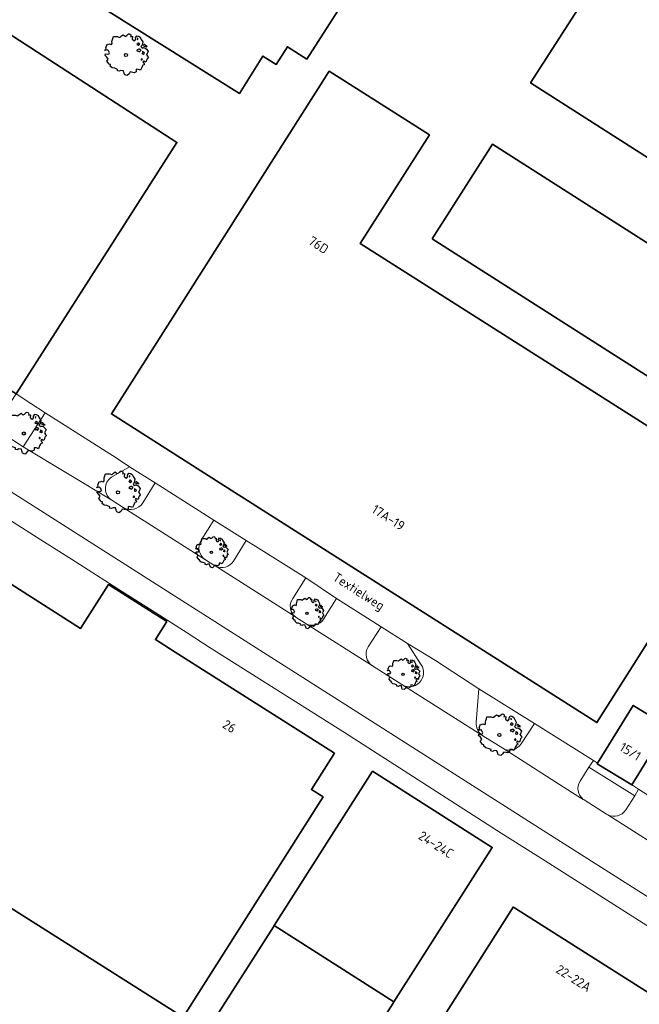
# Model space of a CAD drawing. Header units: metres. Extents: x 152391 to 157968, y 462336 to 467280.
# Tile 80 of 256: x 153616 to 153705, y 464091 to 464233. Entities that reach past the tile are written whole.
import ezdxf
from ezdxf.enums import TextEntityAlignment as Align

# ---------------------------------------------------------------- set-up
doc = ezdxf.new("R2010")
doc.units = ezdxf.units.M
doc.header["$LTSCALE"] = 0.75
doc.layers.get('0').update_dxf_attribs({"lineweight": 25})
for name, color, linetype, lineweight in [('B-GV-GR-BOOM-S', 252, 'Continuous', 25), ('B-WE-GR-BEPLANTING_CULTUUR_BODEMBEDEKKER-GV', 251, 'Continuous', 18), ('B-WE-OG-BEBOUWING-GV', 6, 'Continuous', 35), ('B-WE-OG-BEBOUWING-T18', 1, 'Continuous', 18), ('B-WE-OG-TOPOGRAFIE-T18', 1, 'Continuous', 18), ('B-WE-VH-VERHARDING_ASFALT-GV', 251, 'Continuous', 18), ('B-WE-VH-VERHARDING_BETONSTRAATSTEEN-GV', 251, 'Continuous', 18), ('B-WE-VH-VERHARDING_TEGEL-GV', 251, 'Continuous', 18)]:
    doc.layers.add(name, color=color, linetype=linetype, lineweight=lineweight)
doc.styles.add('NLCS-ISO-M750-T18', font='NLCS-ISO.ttf', dxfattribs={"height": 1.35})

# ---------------------------------------------------------------- blocks, each defined once
blk = doc.blocks.new('SGR-BOOM_31_50')
at = {"linetype": 'Continuous'}
for p, q in [((-1.51, 1.45), (-1.48, 1.58)), ((-1.49, 1.23), (-1.51, 1.45)), ((-1.48, 1.58), (-1.4, 1.78)), ((-1.4, 1.78), (-1.36, 2)), ((-1.36, 2), (-0.89, 2)), ((-0.89, 2), (-0.69, 1.91)), ((-0.69, 1.91), (-0.63, 1.93)), ((-0.63, 1.93), (-0.49, 2.06)), ((-0.49, 2.06), (-0.3, 2.2)), ((-0.3, 2.2), (-0.18, 2.11)), ((-0.18, 2.11), (-0.08, 2.02)), ((-0.08, 2.02), (0.09, 2.11)), ((0.09, 2.11), (0.27, 2.28)), ((0.27, 2.28), (0.35, 2.31)), ((0.35, 2.31), (0.44, 2.26)), ((0.44, 2.26), (0.52, 2.2)), ((0.54, 2.04), (0.51, 2)), ((0.51, 2), (0.71, 2.02)), ((0.52, 2.2), (0.54, 2.04)), ((0.72, 1.98), (0.68, 1.71)), ((0.68, 1.71), (0.75, 1.65)), ((0.71, 2.02), (0.72, 1.98)), ((0.75, 1.65), (0.92, 1.54)), ((0.92, 1.54), (1, 1.6)), ((1, 1.6), (1.06, 1.71)), ((1.05, 1.87), (1.19, 2.09)), ((1.06, 1.71), (1.05, 1.87)), ((1.19, 2.09), (1.36, 2.04)), ((1.3, 1.82), (1.23, 1.78)), ((1.23, 1.78), (1.27, 1.67)), ((1.27, 1.67), (1.28, 1.65)), ((1.28, 1.69), (1.3, 1.82)), ((1.36, 2.04), (1.54, 1.93)), ((1.54, 1.93), (1.67, 1.69)), ((1.67, 1.69), (1.84, 1.41)), ((-2.27, 0.49), (-2.21, 0.64)), ((-1.99, 0.55), (-2.27, 0.49)), ((-2.24, -0.04), (-2.22, 0.11)), ((-2.22, 0.11), (-1.85, 0.09)), ((-2.21, 0.64), (-2.13, 0.71)), ((-2.18, 0.77), (-2.04, 1.17)), ((-2.13, 0.71), (-2.18, 0.77)), ((-2.04, 1.17), (-1.94, 1.14)), ((-1.9, 0.44), (-1.99, 0.55)), ((-1.94, 1.14), (-1.79, 1.21)), ((-1.77, 0.25), (-1.9, 0.44)), ((-1.85, 0.09), (-1.77, 0.25)), ((-1.79, 1.21), (-1.57, 1.14)), ((-1.57, 1.14), (-1.49, 1.23)), ((1.25, 1.21), (1.19, 1.17)), ((1.19, 1.17), (1.23, 1.1)), ((1.23, 0.55), (1.19, 0.44)), ((1.19, 0.44), (1.37, 0.42)), ((1.23, 1.1), (1.31, 1.12)), ((1.4, 0.62), (1.23, 0.55)), ((1.3, 1.3), (1.25, 1.21)), ((1.37, 1.3), (1.3, 1.3)), ((1.31, 1.12), (1.37, 1.03)), ((1.44, 1.25), (1.37, 1.3)), ((1.37, 1.03), (1.44, 1.12)), ((1.37, 0.42), (1.48, 0.33)), ((1.48, 0.62), (1.4, 0.62)), ((1.5, 1.17), (1.44, 1.25)), ((1.44, 1.12), (1.5, 1.17)), ((1.62, 0.53), (1.48, 0.62)), ((1.48, 0.33), (1.61, 0.49)), ((1.61, 0.49), (1.65, 0.55)), ((1.76, 1.06), (1.64, 0.93)), ((1.64, 0.93), (1.7, 0.84)), ((1.7, 0.84), (1.84, 0.75)), ((1.79, 0.25), (1.75, 0.14)), ((1.91, 0.07), (1.75, 0.14)), ((1.84, 1.41), (1.76, 1.06)), ((1.81, 0.4), (1.79, 0.31)), ((1.79, 0.31), (1.79, 0.25)), ((1.9, 0.31), (1.81, 0.4)), ((1.84, 0.75), (1.92, 0.79)), ((1.96, 0.27), (1.9, 0.31)), ((1.91, 0.07), (2.01, 0.18)), ((1.96, 1.14), (1.92, 1.08)), ((1.92, 1.08), (1.95, 0.99)), ((1.92, 0.79), (2.09, 0.75)), ((1.95, 0.99), (2.04, 0.93)), ((2.06, 1.14), (1.96, 1.14)), ((2.01, 0.18), (1.96, 0.27)), ((2.04, 0.97), (2.18, 0.9)), ((2.04, 0.93), (2.06, 0.97)), ((2.16, 1.01), (2.06, 1.14)), ((2.09, 0.75), (2.18, 0.68)), ((2.3, 0.95), (2.16, 1.01)), ((2.18, 0.9), (2.3, 0.95)), ((2.18, 0.68), (2.41, 0.42)), ((2.29, 0.14), (2.23, 0.05)), ((2.23, 0.05), (2.35, -0.13)), ((2.41, 0.42), (2.29, 0.14)), ((-2.05, -0.24), (-2.24, -0.04)), ((-2.07, -0.67), (-1.99, -0.56)), ((-1.8, -1), (-2.07, -0.67)), ((-1.91, -0.43), (-2.05, -0.24)), ((-1.99, -0.56), (-1.91, -0.43)), ((-1.67, -1.05), (-1.8, -1)), ((-1.7, -1.2), (-1.67, -1.05)), ((-1.48, -1.4), (-1.7, -1.2)), ((-1.22, -1.44), (-1.48, -1.4)), ((1.72, -1.35), (1.58, -1.66)), ((1.72, -0.39), (1.65, -0.48)), ((1.65, -0.48), (1.67, -0.56)), ((1.68, -0.56), (1.78, -0.54)), ((1.78, -0.45), (1.72, -0.39)), ((1.81, -1.18), (1.72, -1.35)), ((1.78, -0.54), (1.78, -0.45)), ((1.82, -1.11), (1.81, -1.18)), ((1.98, -1.07), (1.82, -1.11)), ((1.95, -0.63), (1.85, -0.78)), ((1.85, -0.78), (1.9, -0.85)), ((1.9, -0.85), (1.99, -0.94)), ((2.1, -0.78), (1.95, -0.63)), ((1.99, -0.94), (1.98, -1.07)), ((2.21, -0.7), (2.1, -0.78)), ((2.24, -0.56), (2.21, -0.7)), ((2.29, -0.41), (2.24, -0.56)), ((2.46, -0.24), (2.29, -0.41)), ((2.35, -0.13), (2.46, -0.24)), ((-0.89, -1.57), (-1.22, -1.44)), ((-0.91, -1.72), (-0.89, -1.57)), ((-0.73, -1.77), (-0.91, -1.72)), ((-0.53, -1.68), (-0.73, -1.77)), ((-0.25, -1.7), (-0.53, -1.68)), ((-0.21, -1.9), (-0.25, -1.7)), ((-0.18, -1.99), (-0.21, -1.9)), ((-0.13, -2.14), (-0.18, -1.99)), ((0.15, -2.23), (-0.13, -2.14)), ((0.34, -2.03), (0.15, -2.23)), ((0.47, -1.83), (0.34, -2.03)), ((0.91, -1.92), (0.47, -1.83)), ((1.11, -1.81), (0.91, -1.92)), ((1.13, -1.55), (1.11, -1.81)), ((1.37, -1.57), (1.13, -1.55)), ((1.58, -1.66), (1.37, -1.57))]:
    blk.add_line(p, q, dxfattribs=at)
blk.add_circle((0, 0), 0.169, dxfattribs=at)
blk = doc.blocks.new('SGR-BOOM_50_100')
at = {"linetype": 'Continuous'}
for p, q in [((-0.65, 2.75), (-0.4, 2.93)), ((-0.4, 2.93), (-0.24, 2.81)), ((0.12, 2.81), (0.36, 3.04)), ((0.36, 3.04), (0.47, 3.07)), ((0.47, 3.07), (0.59, 3.02)), ((0.59, 3.02), (0.69, 2.93)), ((0.69, 2.93), (0.72, 2.72)), ((-2.9, 1.03), (-2.72, 1.56)), ((-2.72, 1.56), (-2.59, 1.53)), ((-2.59, 1.53), (-2.39, 1.61)), ((-2.39, 1.61), (-2.1, 1.53)), ((-2.1, 1.53), (-1.99, 1.64)), ((-2.01, 1.93), (-1.97, 2.11)), ((-1.99, 1.64), (-2.01, 1.93)), ((-1.97, 2.11), (-1.87, 2.37)), ((-1.87, 2.37), (-1.81, 2.66)), ((-1.81, 2.66), (-1.19, 2.66)), ((-1.19, 2.66), (-0.92, 2.55)), ((-0.92, 2.55), (-0.84, 2.58)), ((-0.84, 2.58), (-0.65, 2.75)), ((-0.24, 2.81), (-0.11, 2.69)), ((-0.11, 2.69), (0.12, 2.81)), ((0.72, 2.72), (0.67, 2.66)), ((0.67, 2.66), (0.94, 2.69)), ((0.96, 2.64), (0.9, 2.29)), ((0.9, 2.29), (1, 2.2)), ((0.94, 2.69), (0.96, 2.64)), ((1, 2.2), (1.23, 2.05)), ((1.23, 2.05), (1.34, 2.14)), ((1.34, 2.14), (1.42, 2.29)), ((1.4, 2.49), (1.58, 2.78)), ((1.42, 2.29), (1.4, 2.49)), ((1.58, 2.78), (1.81, 2.72)), ((1.67, 1.61), (1.58, 1.56)), ((1.58, 1.56), (1.65, 1.47)), ((1.73, 2.43), (1.65, 2.37)), ((1.65, 2.37), (1.69, 2.23)), ((1.65, 1.47), (1.75, 1.5)), ((1.73, 1.73), (1.67, 1.61)), ((1.69, 2.23), (1.71, 2.2)), ((1.71, 2.26), (1.73, 2.43)), ((1.83, 1.73), (1.73, 1.73)), ((1.75, 1.5), (1.83, 1.38)), ((1.81, 2.72), (2.06, 2.58)), ((1.91, 1.67), (1.83, 1.73)), ((1.83, 1.38), (1.91, 1.5)), ((2, 1.56), (1.91, 1.67)), ((1.91, 1.5), (2, 1.56)), ((2.06, 2.58), (2.22, 2.26)), ((2.22, 2.26), (2.45, 1.88)), ((2.45, 1.88), (2.35, 1.41)), ((2.62, 1.53), (2.56, 1.44)), ((2.56, 1.44), (2.6, 1.32)), ((2.74, 1.53), (2.62, 1.53)), ((2.89, 1.35), (2.74, 1.53)), ((-3.03, 0.65), (-2.94, 0.85)), ((-2.65, 0.74), (-3.03, 0.65)), ((-2.99, -0.05), (-2.96, 0.15)), ((-2.96, 0.15), (-2.47, 0.12)), ((-2.94, 0.85), (-2.84, 0.94)), ((-2.84, 0.94), (-2.9, 1.03)), ((-2.53, 0.59), (-2.65, 0.74)), ((-2.37, 0.33), (-2.53, 0.59)), ((-2.47, 0.12), (-2.37, 0.33)), ((1.65, 0.74), (1.58, 0.59)), ((1.58, 0.59), (1.83, 0.56)), ((1.87, 0.82), (1.65, 0.74)), ((1.83, 0.56), (1.98, 0.45)), ((1.98, 0.82), (1.87, 0.82)), ((2.16, 0.71), (1.98, 0.82)), ((1.98, 0.45), (2.14, 0.65)), ((2.14, 0.65), (2.2, 0.74)), ((2.35, 1.41), (2.18, 1.23)), ((2.18, 1.23), (2.27, 1.12)), ((2.27, 1.12), (2.45, 1)), ((2.39, 0.33), (2.33, 0.18)), ((2.55, 0.09), (2.33, 0.18)), ((2.41, 0.53), (2.39, 0.42)), ((2.39, 0.42), (2.39, 0.33)), ((2.53, 0.42), (2.41, 0.53)), ((2.45, 1), (2.56, 1.06)), ((2.62, 0.36), (2.53, 0.42)), ((2.55, 0.09), (2.68, 0.24)), ((2.56, 1.06), (2.78, 1)), ((2.6, 1.32), (2.72, 1.23)), ((2.68, 0.24), (2.62, 0.36)), ((2.72, 1.29), (2.91, 1.2)), ((2.72, 1.23), (2.74, 1.29)), ((2.78, 1), (2.91, 0.91)), ((3.07, 1.26), (2.89, 1.35)), ((2.91, 1.2), (3.07, 1.26)), ((2.91, 0.91), (3.22, 0.56)), ((3.05, 0.18), (2.97, 0.07)), ((2.97, 0.07), (3.13, -0.17)), ((3.22, 0.56), (3.05, 0.18)), ((-2.74, -0.31), (-2.99, -0.05)), ((-2.76, -0.9), (-2.65, -0.75)), ((-2.41, -1.34), (-2.76, -0.9)), ((-2.55, -0.58), (-2.74, -0.31)), ((-2.65, -0.75), (-2.55, -0.58)), ((-2.22, -1.39), (-2.41, -1.34)), ((-2.26, -1.6), (-2.22, -1.39)), ((2.29, -0.52), (2.2, -0.64)), ((2.2, -0.64), (2.22, -0.75)), ((2.25, -0.75), (2.37, -0.72)), ((2.37, -0.61), (2.29, -0.52)), ((2.37, -0.72), (2.37, -0.61)), ((2.6, -0.84), (2.47, -1.04)), ((2.47, -1.04), (2.53, -1.13)), ((2.53, -1.13), (2.66, -1.25)), ((2.8, -1.04), (2.6, -0.84)), ((2.66, -1.25), (2.64, -1.42)), ((2.95, -0.93), (2.8, -1.04)), ((2.99, -0.75), (2.95, -0.93)), ((3.05, -0.55), (2.99, -0.75)), ((3.28, -0.31), (3.05, -0.55)), ((3.13, -0.17), (3.28, -0.31)), ((-1.97, -1.86), (-2.26, -1.6)), ((-1.62, -1.92), (-1.97, -1.86)), ((-1.19, -2.1), (-1.62, -1.92)), ((-1.21, -2.3), (-1.19, -2.1)), ((-0.98, -2.36), (-1.21, -2.3)), ((-0.71, -2.24), (-0.98, -2.36)), ((-0.34, -2.27), (-0.71, -2.24)), ((-0.28, -2.53), (-0.34, -2.27)), ((-0.24, -2.65), (-0.28, -2.53)), ((-0.17, -2.85), (-0.24, -2.65)), ((0.45, -2.71), (0.2, -2.97)), ((0.63, -2.45), (0.45, -2.71)), ((1.21, -2.56), (0.63, -2.45)), ((1.48, -2.42), (1.21, -2.56)), ((1.5, -2.07), (1.48, -2.42)), ((1.83, -2.1), (1.5, -2.07)), ((2.1, -2.21), (1.83, -2.1)), ((2.29, -1.8), (2.1, -2.21)), ((2.41, -1.57), (2.29, -1.8)), ((2.43, -1.48), (2.41, -1.57)), ((2.64, -1.42), (2.43, -1.48)), ((0.2, -2.97), (-0.17, -2.85))]:
    blk.add_line(p, q, dxfattribs=at)
blk.add_circle((0, 0), 0.225, dxfattribs=at)

msp = doc.modelspace()

# ---------------------------------------------------------------- linework, layer by layer
at = {"layer": 'B-WE-GR-BEPLANTING_CULTUUR_BODEMBEDEKKER-GV'}
msp.add_lwpolyline([(153613.22, 464173.4), (153616.02, 464171.59), (153619.21, 464176.5), (153617.11, 464177.84), (153615, 464179.21), (153612.92, 464176.03), (153612.83, 464175.87), (153612.75, 464175.71), (153612.69, 464175.54), (153612.64, 464175.37), (153612.61, 464175.2), (153612.59, 464175.02), (153612.58, 464174.84), (153612.6, 464174.66), (153612.62, 464174.49), (153612.67, 464174.31), (153612.73, 464174.14), (153612.8, 464173.98), (153612.88, 464173.82), (153612.98, 464173.67), (153613.09, 464173.53)], close=True, dxfattribs=at)
for points in [[(153631.39, 464168.68), (153628.76, 464167.18)], [(153633.29, 464163.47), (153635.08, 464166.35), (153631.39, 464168.68)], [(153628.81, 464163.84), (153630.46, 464162.79)], [(153646.38, 464155.05), (153648.21, 464158.03), (153643.56, 464160.95), (153641.72, 464158.07)], [(153642.36, 464155.23), (153643.56, 464154.47)], [(153643.8, 464154.33), (153643.82, 464154.32)], [(153659.42, 464146.67), (153661.29, 464149.65), (153656.83, 464152.63), (153654.95, 464149.66)], [(153655.46, 464146.91), (153656.59, 464146.17)], [(153673.52, 464140.06), (153671.52, 464143.12), (153667.71, 464145.57), (153665.84, 464142.65)], [(153666.46, 464139.92), (153670.71, 464137.19)], [(153689.88, 464131.57), (153681.86, 464136.6), (153681.46, 464131.74)], [(153687.97, 464128.63), (153689.88, 464131.57)], [(153682.42, 464129.8), (153685.31, 464127.99)], [(153703.05, 464119.08), (153704.35, 464121.1), (153697.75, 464125.25), (153696.47, 464123.25)], [(153696.93, 464120.6), (153697.05, 464120.52), (153700.27, 464118.47)]]:
    msp.add_lwpolyline(points, dxfattribs=at)
for points in [[(153628.76, 464167.18, 0.539084), (153628.81, 464163.84)], [(153630.46, 464162.79, 0.409985), (153633.29, 464163.47)], [(153641.72, 464158.07, 0.410836), (153642.36, 464155.23)], [(153643.56, 464154.47, 0.039481), (153643.8, 464154.33)], [(153643.82, 464154.32, 0.388307), (153646.38, 464155.05)], [(153654.95, 464149.66, 0.407615), (153655.35, 464146.99)], [(153655.35, 464146.99, 0.022904), (153655.46, 464146.91)], [(153656.59, 464146.17, 0.047689), (153656.91, 464145.97)], [(153656.91, 464145.97, 0.386814), (153659.42, 464146.67)], [(153665.84, 464142.65, 0.408929), (153666.46, 464139.92)], [(153670.71, 464137.19, 0.80345), (153673.52, 464140.06)], [(153681.46, 464131.74, 0.259238), (153682.27, 464129.9)], [(153682.27, 464129.9, 0.022705), (153682.42, 464129.8)], [(153685.31, 464127.99, 0.398437), (153687.97, 464128.63)], [(153696.47, 464123.25, 0.399659), (153696.93, 464120.6)], [(153700.46, 464118.36, 0.38144), (153703.05, 464119.08)], [(153700.27, 464118.47, 0.023819), (153700.46, 464118.36)]]:
    msp.add_lwpolyline(points, format="xyb", dxfattribs=at)
at = {"layer": 'B-WE-OG-BEBOUWING-GV'}
for points in [[(153620.81, 464239.28), (153647.25, 464222.66), (153650.65, 464228.06), (153652.58, 464226.85), (153654.18, 464229.39), (153656.99, 464227.62), (153672.18, 464251.31)], [(153613.89, 464105.11), (153639.12, 464089.1), (153659.33, 464120.95), (153657.64, 464122.02), (153660.98, 464127.28), (153637.97, 464141.88), (153635.11, 464143.7), (153636.76, 464146.3), (153628.32, 464151.66), (153624.3, 464145.32), (153610.08, 464154.35)]]:
    msp.add_lwpolyline(points, dxfattribs=at)
for points in [[(153756.45, 464205.43), (153715.98, 464231.29), (153716.83, 464232.63), (153713.16, 464234.98), (153712.29, 464233.61), (153700.26, 464241.3), (153689.32, 464224.17), (153745.48, 464188.28)], [(153595.79, 464194.19), (153597.87, 464192.98), (153596.96, 464190.66), (153598.48, 464189.69), (153606.51, 464184.59), (153612.93, 464180.52), (153615, 464179.21), (153638.21, 464215.57), (153611.86, 464232.62), (153611.73, 464232.41), (153611.15, 464231.47), (153610.11, 464229.82)], [(153650.25, 464210.15), (153628.76, 464176.32), (153644.99, 464165.99), (153698.9, 464131.7), (153720.35, 464165.61), (153664.67, 464200.98), (153674.7, 464216.65), (153660.22, 464225.85)], [(153675.08, 464201.63), (153729.55, 464166.88), (153738.27, 464180.55), (153683.8, 464215.3)], [(153699, 464125.83), (153698.95, 464125.75), (153703.95, 464122.69), (153703.95, 464122.7), (153709.13, 464131.14), (153704.14, 464134.2)], [(153652.28, 464102.35), (153669.56, 464091.34), (153683.77, 464113.65), (153666.48, 464124.66)], [(153686.98, 464104.91), (153686.78, 464105.04), (153669.46, 464077.71), (153669.59, 464077.63), (153683.71, 464068.68), (153686.14, 464072.52), (153692.99, 464068.18), (153707.88, 464091.67)], [(153652.28, 464102.35), (153652.16, 464102.16), (153641.21, 464084.97), (153658.49, 464073.97), (153669.44, 464091.15), (153669.56, 464091.34)]]:
    msp.add_lwpolyline(points, close=True, dxfattribs=at)
at = {"layer": 'B-WE-VH-VERHARDING_ASFALT-GV'}
for points in [[(153643.56, 464154.47), (153642.36, 464155.23), (153630.46, 464162.79), (153628.81, 464163.84), (153616.02, 464171.59), (153613.22, 464173.4), (153601.87, 464180.92), (153599.19, 464182.53), (153592.92, 464186.62)], [(153589.52, 464180.69), (153594.24, 464177.8), (153595.38, 464177.08), (153649.66, 464142.49), (153649.66, 464142.49), (153649.66, 464142.5), (153649.67, 464142.49), (153663.7, 464133.58), (153691.68, 464115.79), (153715.87, 464100.42), (153738.34, 464086.13), (153742.03, 464091.92), (153740.95, 464092.61), (153736.06, 464095.72), (153725.12, 464102.66), (153713.45, 464110.08), (153710.92, 464111.72), (153700.46, 464118.36)], [(153655.35, 464146.99), (153643.82, 464154.32), (153643.8, 464154.33)], [(153656.59, 464146.17), (153655.46, 464146.91)], [(153666.46, 464139.92), (153656.91, 464145.97)], [(153682.27, 464129.9), (153670.71, 464137.19), (153666.46, 464139.92)], [(153700.27, 464118.47), (153697.05, 464120.52), (153696.93, 464120.6), (153695.39, 464121.57), (153685.31, 464127.99), (153682.42, 464129.8)]]:
    msp.add_lwpolyline(points, dxfattribs=at)
for points in [[(153643.8, 464154.33, -0.039481), (153643.56, 464154.47)], [(153655.46, 464146.91, -0.022904), (153655.35, 464146.99)], [(153656.91, 464145.97, -0.047689), (153656.59, 464146.17)], [(153682.42, 464129.8, -0.022705), (153682.27, 464129.9)], [(153700.46, 464118.36, -0.023819), (153700.27, 464118.47)]]:
    msp.add_lwpolyline(points, format="xyb", dxfattribs=at)
at = {"layer": 'B-WE-VH-VERHARDING_BETONSTRAATSTEEN-GV'}
for points in [[(153715.87, 464100.42), (153691.68, 464115.79), (153663.7, 464133.58), (153649.67, 464142.49), (153649.66, 464142.5), (153649.66, 464142.49), (153649.66, 464142.49), (153595.38, 464177.08), (153594.24, 464177.8), (153592.63, 464174.16), (153612.11, 464161.9), (153614.2, 464160.9), (153618.55, 464158.14), (153622.99, 464155.32), (153630.23, 464150.72), (153634.66, 464147.91), (153639.7, 464144.66), (153643.02, 464142.51), (153662.42, 464130.25), (153685.07, 464115.74), (153689.75, 464112.79), (153689.99, 464112.64), (153691.41, 464111.74), (153713.93, 464097.39)], [(153619.21, 464176.5), (153616.02, 464171.59), (153628.81, 464163.84)], [(153628.76, 464167.18), (153631.39, 464168.68), (153629.42, 464170), (153620.64, 464175.59), (153619.21, 464176.5)], [(153641.72, 464158.07), (153643.56, 464160.95), (153642.51, 464161.66), (153635.08, 464166.35), (153633.29, 464163.47)], [(153630.46, 464162.79), (153642.36, 464155.23)], [(153656.83, 464152.63), (153649.61, 464157.16), (153648.21, 464158.03), (153646.38, 464155.05)], [(153643.82, 464154.32), (153655.35, 464146.99)], [(153654.95, 464149.66), (153656.83, 464152.63)], [(153665.84, 464142.65), (153667.71, 464145.57), (153661.29, 464149.65), (153659.42, 464146.67)], [(153656.91, 464145.97), (153666.46, 464139.92)], [(153671.52, 464143.12), (153673.52, 464140.06)], [(153681.46, 464131.74), (153681.86, 464136.6), (153675.57, 464140.67), (153671.52, 464143.12)], [(153670.71, 464137.19), (153682.27, 464129.9)], [(153689.88, 464131.57), (153687.97, 464128.63)], [(153696.47, 464123.25), (153697.75, 464125.25), (153698.38, 464126.22), (153689.88, 464131.57)], [(153685.31, 464127.99), (153695.39, 464121.57), (153696.93, 464120.6)], [(153709.41, 464118.72), (153709.62, 464119.03), (153704.91, 464122.08), (153704.35, 464121.1), (153703.05, 464119.08)], [(153700.46, 464118.36), (153710.92, 464111.72)]]:
    msp.add_lwpolyline(points, dxfattribs=at)
for points in [[(153628.81, 464163.84, -0.539084), (153628.76, 464167.18)], [(153633.29, 464163.47, -0.409985), (153630.46, 464162.79)], [(153642.36, 464155.23, -0.410836), (153641.72, 464158.07)], [(153646.38, 464155.05, -0.388307), (153643.82, 464154.32)], [(153655.35, 464146.99, -0.407615), (153654.95, 464149.66)], [(153659.42, 464146.67, -0.386814), (153656.91, 464145.97)], [(153666.46, 464139.92, -0.408929), (153665.84, 464142.65)], [(153673.52, 464140.06, -0.80345), (153670.71, 464137.19)], [(153682.27, 464129.9, -0.259238), (153681.46, 464131.74)], [(153687.97, 464128.63, -0.398437), (153685.31, 464127.99)], [(153696.93, 464120.6, -0.399659), (153696.47, 464123.25)], [(153703.05, 464119.08, -0.38144), (153700.46, 464118.36)]]:
    msp.add_lwpolyline(points, format="xyb", dxfattribs=at)
at = {"layer": 'B-WE-VH-VERHARDING_TEGEL-GV'}
msp.add_lwpolyline([(153704.91, 464122.08), (153704.9, 464122.09), (153704.19, 464122.55), (153703.95, 464122.7), (153703.95, 464122.69), (153698.95, 464125.75), (153699, 464125.83), (153698.38, 464126.22), (153697.75, 464125.25), (153704.35, 464121.1)], close=True, dxfattribs=at)

# ---------------------------------------------------------------- block references
at = {"layer": 'B-GV-GR-BOOM-S', "transparency": 33554559}
for name, p in [('SGR-BOOM_50_100', (153630.85, 464228.21)), ('SGR-BOOM_50_100', (153616.1, 464173.5)), ('SGR-BOOM_50_100', (153629.7, 464165)), ('SGR-BOOM_31_50', (153643.2, 464156.3)), ('SGR-BOOM_31_50', (153657, 464147.5)), ('SGR-BOOM_31_50', (153670.9, 464138.7)), ('SGR-BOOM_50_100', (153684.8, 464129.9))]:
    msp.add_blockref(name, p, dxfattribs=at)

# ---------------------------------------------------------------- texts
at = {"layer": 'B-WE-OG-BEBOUWING-T18', "style": 'NLCS-ISO-M750-T18'}
for s, rotation, p in [('76D', 327.5, (153658.68, 464200.75)), ('17A-19', 327.5, (153668.77, 464161.35)), ('26', 327.5, (153645.8, 464131.16)), ('15/1', 328.5, (153703.73, 464127.52)), ('24-24C', 327.5, (153675.65, 464114.08)), ('22-22A', 327.7, (153695.54, 464094.76))]:
    msp.add_text(s, height=1.35, rotation=rotation, dxfattribs=at).set_placement(p, align=Align.MIDDLE)
at = {"layer": 'B-WE-OG-TOPOGRAFIE-T18', "style": 'NLCS-ISO-M750-T18'}
msp.add_text('Textielweg', height=1.35, rotation=327.3, dxfattribs=at).set_placement((153664.39, 464150.52), align=Align.MIDDLE)

doc.saveas('drawing.dxf')
